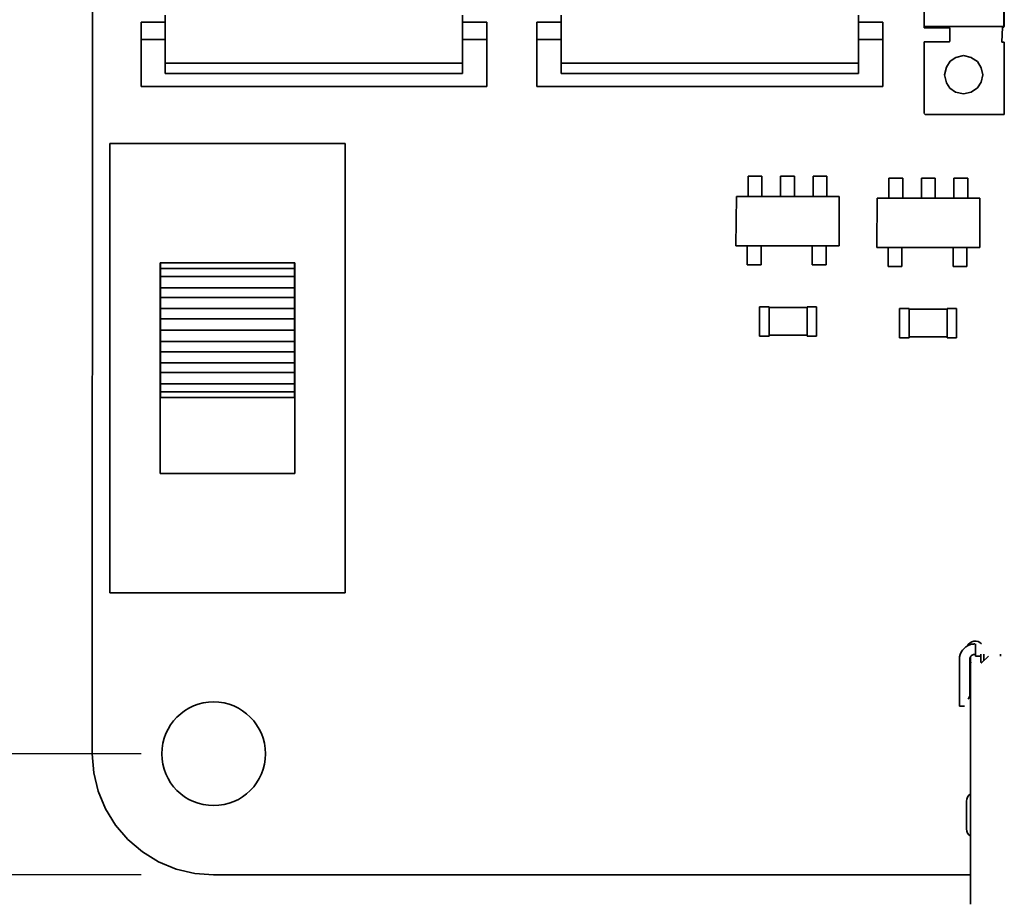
# Model space of a CAD drawing. Header units: millimetres. Extents: x 0 to 210, y 0 to 297.
# Tile 3 of 16: x 73 to 102, y 172 to 198. Entities that reach past the tile are written whole.
import ezdxf

# ---------------------------------------------------------------- set-up
doc = ezdxf.new("R2010")
doc.units = ezdxf.units.MM
doc.header["$LTSCALE"] = 0.75
doc.layers.add('FD_Dimensions', color=7, linetype='Continuous', lineweight=18)
doc.layers.add('Visible', color=7, linetype='Continuous', lineweight=35)
doc.styles.get("Standard").update_dxf_attribs({"font": 'arial.ttf'})
doc.dimstyles.new('Dim-ISO-25', dxfattribs={"dimtxt": 3.5, "dimasz": 3.5, "dimexe": 2.1, "dimexo": 2.1, "dimgap": 1.4, "dimtad": 1, "dimzin": 12, "dimdsep": 46, "dimtxsty": 'Standard', "dimcen": 0, "dimazin": 3, "dimtp": 0.1, "dimtm": 0.1, "dimtfac": 0.714286, "dimtmove": 0, "dimatfit": 3, "dimfxl": 1, "dimtzin": 12, "dimarcsym": 0})

# ---------------------------------------------------------------- blocks, each defined once
blk = doc.blocks.new('*D12')
at = {"layer": 'Defpoints', "color": 0, "transparency": 16777216}
for p in [(78.722472, 234.455847), (68.222472, 176.455849), (78.722472, 176.455849)]:
    blk.add_point(p, dxfattribs=at)
at = {"layer": 'FD_Dimensions', "color": 0, "lineweight": -2, "transparency": 16777216}
for p, q in [((76.622472, 234.455847), (66.122472, 234.455847)), ((68.222472, 230.955847), (68.222472, 179.955849)), ((76.622472, 176.455849), (66.122472, 176.455849))]:
    blk.add_line(p, q, dxfattribs=at)
at = {"layer": 'FD_Dimensions', "color": 0, "transparency": 16777216}
for points in [[(67.639139, 230.955847), (68.805805, 230.955847), (68.222472, 234.455847)], [(67.639139, 179.955849), (68.805805, 179.955849), (68.222472, 176.455849)]]:
    blk.add_solid(points, dxfattribs=at)
at = {"layer": 'FD_Dimensions', "color": 0, "transparency": 16777216, "insert": (65.035466, 205.455848), "char_height": 3.5, "attachment_point": 5, "rotation": 90}
blk.add_mtext('58', dxfattribs=at)
blk = doc.blocks.new('*D13')
at = {"layer": 'Defpoints', "color": 0, "transparency": 16777216}
for p in [(78.722474, 237.966673), (57.722474, 172.955813), (78.722474, 172.955813)]:
    blk.add_point(p, dxfattribs=at)
at = {"layer": 'FD_Dimensions', "color": 0, "lineweight": -2, "transparency": 16777216}
for p, q in [((76.622474, 237.966673), (55.622474, 237.966673)), ((57.722474, 234.466673), (57.722474, 176.455813)), ((76.622474, 172.955813), (55.622474, 172.955813))]:
    blk.add_line(p, q, dxfattribs=at)
at = {"layer": 'FD_Dimensions', "color": 0, "transparency": 16777216}
for points in [[(57.139141, 234.466673), (58.305808, 234.466673), (57.722474, 237.966673)], [(57.139141, 176.455813), (58.305808, 176.455813), (57.722474, 172.955813)]]:
    blk.add_solid(points, dxfattribs=at)
at = {"layer": 'FD_Dimensions', "color": 0, "transparency": 16777216, "insert": (54.535469, 205.461243), "char_height": 3.5, "attachment_point": 5, "rotation": 90}
blk.add_mtext('65.01', dxfattribs=at)

msp = doc.modelspace()

# ---------------------------------------------------------------- linework, layer by layer
at = {"layer": 'Visible'}
for p, q in [((75.222, 234.456), (75.212, 176.456)), ((99.273, 197.448), (99.273, 199.805)), ((101.581, 199.795), (101.581, 197.468)), ((99.273, 197.533), (99.273, 199.582)), ((101.591, 199.573), (101.591, 197.483)), ((77.323, 197.611), (77.323, 197.811)), ((85.923, 197.611), (85.923, 197.811)), ((88.773, 197.611), (88.773, 197.811)), ((97.373, 197.611), (97.373, 197.811)), ((76.623, 197.106), (76.623, 197.611)), ((76.623, 197.611), (77.323, 197.611)), ((77.323, 197.106), (77.323, 197.611)), ((85.923, 197.106), (85.923, 197.611)), ((86.623, 197.611), (85.923, 197.611)), ((86.623, 197.106), (86.623, 197.611)), ((88.073, 197.106), (88.073, 197.611)), ((88.073, 197.611), (88.773, 197.611)), ((88.773, 197.106), (88.773, 197.611)), ((97.373, 197.106), (97.373, 197.611)), ((98.073, 197.611), (97.373, 197.611)), ((98.073, 197.106), (98.073, 197.611)), ((99.264, 197.523), (99.273, 197.533)), ((99.303, 197.483), (99.264, 197.523)), ((100.016, 197.448), (99.273, 197.448)), ((101.591, 197.483), (99.303, 197.483)), ((100.016, 197.072), (100.016, 197.448)), ((101.535, 197.468), (101.52, 197.033)), ((101.581, 197.468), (101.535, 197.468)), ((76.623, 197.106), (76.623, 195.756)), ((76.623, 197.106), (77.323, 197.106)), ((77.323, 196.126), (77.323, 197.106)), ((85.923, 197.106), (85.923, 196.126)), ((86.623, 197.106), (85.923, 197.106)), ((86.623, 195.756), (86.623, 197.106)), ((88.073, 197.106), (88.073, 195.756)), ((88.073, 197.106), (88.773, 197.106)), ((88.773, 196.126), (88.773, 197.106)), ((97.373, 197.106), (97.373, 196.126)), ((98.073, 197.106), (97.373, 197.106)), ((98.073, 195.756), (98.073, 197.106)), ((99.273, 194.993), (99.273, 197.042)), ((99.273, 197.042), (100.006, 197.042)), ((100.006, 197.042), (100.026, 197.062)), ((100.026, 197.062), (100.016, 197.072)), ((101.52, 197.033), (101.591, 197.033)), ((101.591, 197.033), (101.591, 194.943)), ((100.023, 196.482), (100.191, 196.591)), ((100.191, 196.591), (100.409, 196.644)), ((100.409, 196.644), (100.633, 196.591)), ((100.633, 196.591), (100.642, 196.581)), ((100.642, 196.581), (100.816, 196.471)), ((85.923, 196.426), (77.323, 196.426)), ((97.373, 196.426), (88.773, 196.426)), ((99.864, 196.091), (99.914, 196.315)), ((99.914, 196.315), (100.023, 196.482)), ((100.816, 196.471), (100.923, 196.29)), ((100.923, 196.29), (100.971, 196.085)), ((85.923, 196.126), (77.323, 196.126)), ((97.373, 196.126), (88.773, 196.126)), ((99.914, 195.857), (99.864, 196.091)), ((100.971, 196.085), (100.923, 195.881)), ((76.623, 195.756), (86.623, 195.756)), ((88.073, 195.756), (98.073, 195.756)), ((100.019, 195.704), (99.914, 195.857)), ((100.183, 195.589), (100.019, 195.704)), ((100.812, 195.711), (100.631, 195.589)), ((100.923, 195.881), (100.812, 195.711)), ((100.407, 195.538), (100.183, 195.589)), ((100.631, 195.589), (100.407, 195.538)), ((99.264, 194.983), (99.273, 194.993)), ((99.303, 194.943), (99.264, 194.983)), ((101.591, 194.943), (99.303, 194.943)), ((75.722, 194.106), (75.722, 181.106)), ((75.922, 194.106), (75.722, 194.106)), ((82.322, 194.106), (75.922, 194.106)), ((82.522, 194.106), (82.322, 194.106)), ((82.522, 181.106), (82.522, 194.106)), ((94.182, 192.57), (94.182, 193.155)), ((94.182, 193.155), (94.582, 193.155)), ((94.582, 193.155), (94.582, 192.57)), ((95.122, 192.57), (95.122, 193.155)), ((95.122, 193.155), (95.522, 193.155)), ((95.522, 193.155), (95.522, 192.57)), ((96.062, 192.57), (96.062, 193.155)), ((96.062, 193.155), (96.462, 193.155)), ((96.462, 193.155), (96.462, 192.57)), ((98.254, 192.52), (98.254, 193.105)), ((98.254, 193.105), (98.654, 193.105)), ((98.654, 193.105), (98.654, 192.52)), ((99.193, 192.52), (99.193, 193.105)), ((99.193, 193.105), (99.593, 193.105)), ((99.593, 193.105), (99.593, 192.52)), ((100.133, 192.52), (100.133, 193.105)), ((100.133, 193.105), (100.533, 193.105)), ((100.533, 193.105), (100.533, 192.52)), ((93.842, 192.57), (93.828, 191.147)), ((96.812, 192.57), (93.842, 192.57)), ((96.812, 191.147), (96.812, 192.57)), ((97.913, 192.52), (97.9, 191.097)), ((100.883, 192.52), (97.913, 192.52)), ((100.883, 191.097), (100.883, 192.52)), ((93.828, 191.147), (96.812, 191.147)), ((94.157, 190.598), (94.157, 191.147)), ((94.557, 191.147), (94.557, 190.598)), ((96.036, 190.598), (96.036, 191.147)), ((96.436, 191.147), (96.436, 190.598)), ((97.9, 191.097), (100.883, 191.097)), ((98.228, 190.548), (98.228, 191.097)), ((98.628, 191.097), (98.628, 190.548)), ((100.108, 190.548), (100.108, 191.097)), ((100.508, 191.097), (100.508, 190.548)), ((77.182, 190.656), (77.172, 190.656)), ((77.172, 190.656), (77.172, 184.556)), ((81.062, 190.656), (77.182, 190.656)), ((77.182, 190.656), (77.182, 190.486)), ((81.062, 190.656), (81.062, 190.486)), ((81.072, 190.656), (81.062, 190.656)), ((81.072, 184.556), (81.072, 190.656)), ((94.557, 190.598), (94.157, 190.598)), ((96.436, 190.598), (96.036, 190.598)), ((98.628, 190.548), (98.228, 190.548)), ((100.508, 190.548), (100.108, 190.548)), ((77.182, 190.26), (77.182, 190.486)), ((77.182, 190.486), (81.062, 190.486)), ((77.182, 190.26), (77.182, 189.93)), ((81.062, 190.26), (77.182, 190.26)), ((81.062, 190.26), (81.062, 190.486)), ((81.062, 190.26), (81.062, 189.93)), ((77.182, 189.652), (77.182, 189.93)), ((77.182, 189.93), (81.062, 189.93)), ((81.062, 189.652), (81.062, 189.93)), ((77.182, 189.652), (77.182, 189.33)), ((81.062, 189.652), (77.182, 189.652)), ((81.062, 189.652), (81.062, 189.33)), ((77.182, 189.032), (77.182, 189.33)), ((77.182, 189.33), (81.062, 189.33)), ((81.062, 189.032), (81.062, 189.33)), ((94.514, 189.384), (94.514, 188.534)), ((94.789, 189.384), (94.514, 189.384)), ((94.789, 188.534), (94.789, 189.384)), ((95.886, 189.359), (94.789, 189.359)), ((95.886, 189.384), (95.886, 188.534)), ((96.161, 189.384), (95.886, 189.384)), ((96.161, 188.534), (96.161, 189.384)), ((98.564, 189.334), (98.564, 188.484)), ((98.839, 189.334), (98.564, 189.334)), ((98.839, 188.484), (98.839, 189.334)), ((99.936, 189.309), (98.839, 189.309)), ((99.936, 189.334), (99.936, 188.484)), ((100.211, 189.334), (99.936, 189.334)), ((100.211, 188.484), (100.211, 189.334)), ((77.182, 188.706), (77.182, 189.032)), ((81.062, 189.032), (77.182, 189.032)), ((81.062, 188.706), (81.062, 189.032)), ((77.182, 188.38), (77.182, 188.706)), ((81.062, 188.706), (77.182, 188.706)), ((81.062, 188.38), (81.062, 188.706)), ((94.514, 188.534), (94.789, 188.534)), ((94.789, 188.559), (95.886, 188.559)), ((95.886, 188.534), (96.161, 188.534)), ((77.182, 188.38), (77.182, 188.082)), ((81.062, 188.38), (77.182, 188.38)), ((81.062, 188.38), (81.062, 188.082)), ((98.564, 188.484), (98.839, 188.484)), ((98.839, 188.509), (99.936, 188.509)), ((99.936, 188.484), (100.211, 188.484)), ((77.182, 187.76), (77.182, 188.082)), ((77.182, 188.082), (81.062, 188.082)), ((81.062, 187.76), (81.062, 188.082)), ((77.182, 187.76), (77.182, 187.481)), ((81.062, 187.76), (77.182, 187.76)), ((81.062, 187.76), (81.062, 187.481)), ((77.182, 187.151), (77.182, 187.481)), ((77.182, 187.481), (81.062, 187.481)), ((81.062, 187.151), (81.062, 187.481)), ((81.062, 187.151), (77.182, 187.151)), ((77.182, 187.151), (77.182, 186.926)), ((81.062, 187.151), (81.062, 186.926)), ((77.182, 186.926), (81.062, 186.926)), ((77.182, 186.756), (77.182, 186.926)), ((81.062, 186.756), (81.062, 186.926)), ((77.182, 186.756), (81.062, 186.756)), ((77.172, 184.556), (81.072, 184.556)), ((75.722, 181.106), (75.922, 181.106)), ((75.922, 181.106), (82.322, 181.106)), ((82.322, 181.106), (82.522, 181.106)), ((100.762, 179.632), (100.762, 179.332)), ((100.292, 178.032), (100.292, 179.182)), ((100.592, 179.182), (100.592, 178.132)), ((100.612, 179.132), (100.612, 179.256)), ((100.762, 179.332), (100.762, 179.282)), ((100.912, 179.282), (100.762, 179.282)), ((100.912, 179.282), (100.912, 179.332)), ((100.912, 179.282), (100.912, 179.218)), ((101.132, 179.282), (100.932, 179.082)), ((100.997, 179.147), (100.997, 179.332)), ((101.482, 179.282), (101.482, 179.332)), ((100.612, 179.132), (100.612, 172.102)), ((100.292, 178.032), (100.292, 177.832)), ((100.592, 178.132), (100.542, 178.032)), ((100.592, 178.262), (100.612, 178.262)), ((100.292, 177.832), (100.442, 177.832)), ((75.212, 176.456), (75.255, 175.907)), ((75.255, 175.907), (75.383, 175.371)), ((75.383, 175.371), (75.594, 174.862)), ((75.594, 174.862), (75.882, 174.392)), ((100.497, 175.083), (100.497, 174.283)), ((75.882, 174.392), (76.24, 173.973)), ((76.24, 173.973), (76.659, 173.615)), ((76.659, 173.615), (77.129, 173.328)), ((77.129, 173.328), (77.638, 173.117)), ((77.638, 173.117), (78.173, 172.988)), ((78.173, 172.988), (78.722, 172.956)), ((78.722, 172.956), (100.612, 172.951))]:
    msp.add_line(p, q, dxfattribs=at)
msp.add_circle((78.722, 176.456), 1.5, dxfattribs=at)
for centre, radius, start, end in [((100.747, 179.463), 0.25, 42.318, 153.4858), ((100.462, 178.924), 0.15, 330.0736, 0), ((100.747, 178.263), 0.25, 224.8284, 237.3087), ((100.747, 175.083), 0.25, 122.6912, 180), ((100.747, 174.283), 0.25, 180, 237.3089)]:
    msp.add_arc(centre, radius, start, end, dxfattribs=at)
at = {"layer": 'Visible', "extrusion": (0, 0, -1)}
for radius, end in [(0.45, 73.2085), (0.15, 29.9264)]:
    msp.add_arc((-100.742, 179.182), radius, 360, end, dxfattribs=at)
at = {"layer": 'Visible'}
for points, knots in [([(100.612, 179.612), (100.631, 179.618), (100.651, 179.623), (100.688, 179.629), (100.705, 179.63), (100.727, 179.631), (100.736, 179.632), (100.742, 179.632)], [-0.06960887, -0.06960887, -0.06960887, -0.06960887, -0.06387292, -0.06387292, -0.05813697, -0.05813697, -0.05429961, -0.05429961, -0.05429961, -0.05429961]), ([(100.742, 179.332), (100.737, 179.332), (100.731, 179.331), (100.716, 179.329), (100.707, 179.328), (100.689, 179.322), (100.68, 179.318), (100.661, 179.308), (100.652, 179.301), (100.632, 179.284), (100.621, 179.271), (100.612, 179.256)], [0.07362625, 0.07362625, 0.07362625, 0.07362625, 0.07668557, 0.07668557, 0.08025319, 0.08025319, 0.08342261, 0.08342261, 0.08659204, 0.08659204, 0.09142465, 0.09142465, 0.09142465, 0.09142465]), ([(100.628, 179.082), (100.624, 179.082), (100.621, 179.087), (100.616, 179.106), (100.615, 179.118), (100.614, 179.133)], [0.03055, 0.03055, 0.03055, 0.03055, 0.03812275, 0.03812275, 0.04470395, 0.04470395, 0.04470395, 0.04470395]), ([(100.913, 179.182), (100.913, 179.166), (100.913, 179.152), (100.915, 179.122), (100.917, 179.107), (100.923, 179.087), (100.928, 179.082), (100.933, 179.082)], [0.01000427, 0.01000427, 0.01000427, 0.01000427, 0.01507167, 0.01507167, 0.02267258, 0.02267258, 0.03027349, 0.03027349, 0.03027349, 0.03027349])]:
    msp.add_open_spline(points, degree=3, knots=knots, dxfattribs=at)
msp.add_open_spline([(100.913, 179.182), (100.913, 179.195), (100.912, 179.207), (100.912, 179.218)], degree=3, dxfattribs=at)

# ---------------------------------------------------------------- dimensions: what is measured, and where the dimension line sits
at = {"layer": 'FD_Dimensions'}
for p1, p2, distance, picture, middle in [((78.722, 237.967), (78.722, 172.956), -21, '*D13', (54.535, 205.461)), ((78.722, 234.456), (78.722, 176.456), -10.5, '*D12', (65.035, 205.456))]:
    dim = msp.add_aligned_dim(p1=p1, p2=p2, distance=distance, dimstyle='Dim-ISO-25', override={"dimlfac": 1, "dimclrd": 0, "dimclre": 0}, dxfattribs=at)
    dim.commit()
    dim.dimension.update_dxf_attribs({"geometry": picture, "text_midpoint": middle})

doc.saveas('drawing.dxf')
